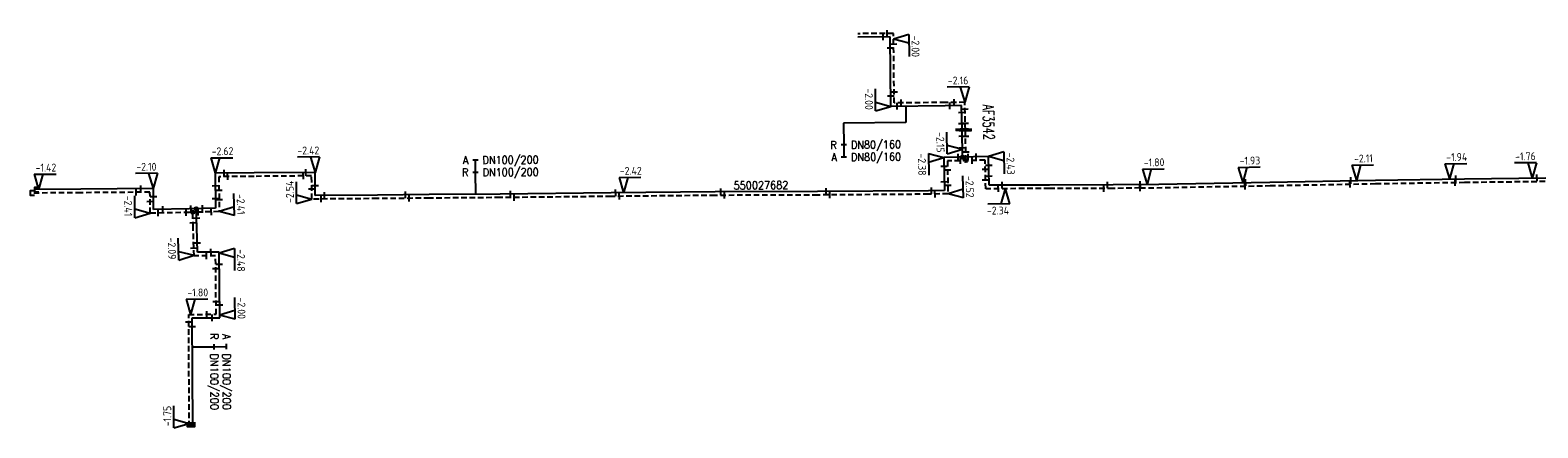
# Model space of a CAD drawing. Header units: millimetres. Extents: x 0 to 118318689, y 0 to 490460760.
# Tile 62 of 117: x 117466611 to 117638786, y 486218263 to 486263703. Entities that reach past the tile are written whole.
import ezdxf
from ezdxf.enums import TextEntityAlignment as Align

# ---------------------------------------------------------------- set-up
doc = ezdxf.new("R2010")
doc.units = ezdxf.units.MM
doc.header["$LTSCALE"] = 200
doc.linetypes.add('HIDDEN2', pattern=[4.7625, 3.175, -1.5875])
doc.layers.get('0').update_dxf_attribs({"color": 8})
for name, color, linetype in [('WT-C-AFSLUITER', 7, 'Continuous'), ('WT-C-mof', 7, 'Continuous'), ('WT-C-tstuk', 7, 'Continuous'), ('WT-I-diam', 7, 'Continuous'), ('WT-I-info', 7, 'Continuous'), ('WT-I-NAP', 7, 'Continuous'), ('WT-L-aanvoer', 6, 'Continuous'), ('WT-L-retour', 6, 'HIDDEN2')]:
    doc.layers.add(name, color=color, linetype=linetype)
doc.styles.add('DIN17', font='ROMANS.SHX', dxfattribs={"width": 0.9})
doc.styles.add('ISOCP', font='ISOCP.SHX')

# ---------------------------------------------------------------- blocks, each defined once
blk = doc.blocks.new('LR-mof')
at = {"color": 0, "linetype": 'ByBlock', "lineweight": -2}
blk.add_line((0, -0.75), (0, 0.75), dxfattribs=at)
blk = doc.blocks.new('nap2')
at = {"color": 0, "linetype": 'Continuous'}
for p, q in [((1, 3.5), (-4, 3.5)), ((-1, 3.5), (0, 0)), ((1, 3.5), (0, 0))]:
    blk.add_line(p, q, dxfattribs=at)
at = {"color": 0, "linetype": 'Continuous', "style": 'ISOCP'}
for tag, p in [('*1', (-1.5, 5)), ('*2', (-4, 1.5))]:
    blk.add_attdef(tag, text='', height=1.8, dxfattribs=at).set_placement(p, align=Align.MIDDLE)
blk = doc.blocks.new('nap1')
at = {"color": 0, "linetype": 'Continuous'}
for p, q in [((-1, 3.5), (0, 0)), ((-1, 3.5), (4, 3.5)), ((1, 3.5), (0, 0))]:
    blk.add_line(p, q, dxfattribs=at)
at = {"color": 0, "linetype": 'Continuous', "style": 'ISOCP'}
for tag, p in [('*1', (1.7, 5)), ('*2', (4, 1.5))]:
    blk.add_attdef(tag, text='', height=1.8, dxfattribs=at).set_placement(p, align=Align.MIDDLE)
blk = doc.blocks.new('LR-smof')
at = {"color": 0, "linetype": 'ByBlock', "lineweight": -2}
blk.add_lwpolyline([(1, 0.5), (0, 0.5), (0, -0.5), (1, -0.5)], dxfattribs=at)
blk = doc.blocks.new('LR-AFS')
at = {"color": 0, "lineweight": -3, "const_width": 0.7}
blk.add_lwpolyline([(0, -1.5), (0, 1.5)], dxfattribs=at)
at = {"color": 7, "linetype": 'ByBlock', "lineweight": -2, "style": 'DIN17', "width": 0.9}
blk.add_attdef('*1', text='', height=2.5, dxfattribs=at).set_placement((0, 5), align=Align.MIDDLE)
at = {"color": 0, "linetype": 'ByBlock', "lineweight": -2, "style": 'DIN17', "width": 0.3, "flags": 1}
for tag, p in [('*2', (2.5, 1.5)), ('OCODE', (-7.5, -2.5)), ('NCODE', (-2.5, -2.5)), ('BC', (2.5, -2.5)), ('RK', (7.5, -2.5)), ('FABR', (-7.5, -7.5)), ('ST', (-7.5, -5)), ('VCODE', (-2.5, -5)), ('TYPE', (-2.5, -7.5)), ('OPBOUW', (2.5, -7.5)), ('NIVO', (2.5, -5)), ('BEDIEN', (7.5, -7.5)), ('IMM', (7.5, -5)), ('VERTR', (-7.5, -10)), ('OPBLEN', (-2.5, -10)), ('HULPST', (2.5, -10)), ('VERLSP', (7.5, -10)), ('DEKM', (-7.5, -12.5)), ('PDATUM', (-2.5, -12.5)), ('OPM', (2.5, -12.5)), ('BORD', (7.5, -12.5)), ('BORDL', (-7.5, -15)), ('BORDX', (-2.5, -15)), ('BORDY', (2.5, -15)), ('BORDZ', (7.5, -15))]:
    blk.add_attdef(tag, text='', height=1.8, dxfattribs=at).set_placement(p, align=Align.MIDDLE)
blk = doc.blocks.new('LR-tsb')
blk.add_circle((0, 0), 0.375)
blk = doc.blocks.new('LR-DIAB2')
at = {"color": 0, "linetype": 'Continuous', "lineweight": -3}
blk.add_line((0, 5), (0, 7.8), dxfattribs=at)
at = {"color": 0, "lineweight": -3}
blk.add_line((0, 0), (0, 5), dxfattribs=at)
for points in [[(0.61, 7.8), (0, 7.8), (-0.61, 7.8)], [(0.61, 5), (0, 5), (-0.61, 5)]]:
    blk.add_lwpolyline(points, dxfattribs=at)
at = {"color": 1, "lineweight": -3, "style": 'DIN17', "width": 0.9}
for tag, p in [('*1', (-1.61, 7.8)), ('*2', (-1.61, 5.02))]:
    blk.add_attdef(tag, text='', height=1.8, dxfattribs=at).set_placement(p, align=Align.MIDDLE_RIGHT)
for tag, p in [('*11', (1.61, 7.8)), ('*12', (1.61, 5))]:
    blk.add_attdef(tag, text='', height=1.8, dxfattribs=at).set_placement(p, align=Align.MIDDLE_LEFT)
blk = doc.blocks.new('LR-DIAO2')
at = {"color": 0, "lineweight": -3}
blk.add_line((0, 0), (0, -5), dxfattribs=at)
at = {"color": 0, "linetype": 'Continuous', "lineweight": -3}
blk.add_line((0, -5), (0, -7.8), dxfattribs=at)
at = {"color": 0, "lineweight": -3}
for points in [[(0.61, -5), (0, -5), (-0.61, -5)], [(0.61, -7.8), (0, -7.8), (-0.61, -7.8)]]:
    blk.add_lwpolyline(points, dxfattribs=at)
at = {"color": 1, "lineweight": -3, "style": 'DIN17', "width": 0.9}
for tag, p in [('*1', (-1.61, -5)), ('*2', (-1.61, -7.78))]:
    blk.add_attdef(tag, text='', height=1.8, dxfattribs=at).set_placement(p, align=Align.MIDDLE_RIGHT)
for tag, p in [('*11', (1.61, -5)), ('*12', (1.61, -7.8))]:
    blk.add_attdef(tag, text='', height=1.8, dxfattribs=at).set_placement(p, align=Align.MIDDLE_LEFT)
blk = doc.blocks.new('LR-hyp')
at = {"color": 7, "linetype": 'ByBlock', "lineweight": -3, "style": 'DIN17', "width": 0.9}
blk.add_attdef('*1', text='', height=1.8, dxfattribs=at).set_placement((0, 0), align=Align.MIDDLE)
at = {"color": 7, "linetype": 'ByBlock', "lineweight": -2, "style": 'DIN17', "width": 0.9, "flags": 1}
blk.add_attdef('*2', text='', height=1.8, dxfattribs=at).set_placement((0, -5), align=Align.MIDDLE)

msp = doc.modelspace()

# ---------------------------------------------------------------- linework, layer by layer
at = {"layer": 'WT-I-diam'}
for p, q in [((117566606, 486255015), (117566626, 486253161)), ((117566626, 486253161), (117559504, 486253086))]:
    msp.add_line(p, q, dxfattribs=at)
at = {"layer": 'WT-L-aanvoer'}
for p, q in [((117564823, 486262951), (117561124, 486262915)), ((117564906, 486254997), (117564823, 486262951)), ((117571116, 486255062), (117564906, 486254997)), ((117572975, 486255076), (117571116, 486255062)), ((117573030, 486252333), (117572975, 486255076)), ((117573094, 486249191), (117573030, 486252333)), ((117576059, 486249251), (117570950, 486249148)), ((117570950, 486249148), (117571021, 486245395)), ((117576131, 486245987), (117576059, 486249251)), ((117492175, 486247396), (117487755, 486247356)), ((117487755, 486247356), (117487795, 486243366)), ((117499151, 486247457), (117492175, 486247396)), ((117499171, 486244802), (117499151, 486247457)), ((117480691, 486245595), (117472407, 486245526)), ((117480715, 486243196), (117480691, 486245595)), ((117583001, 486245998), (117576131, 486245987)), ((117590287, 486246013), (117583001, 486245998)), ((117593388, 486246068), (117590287, 486246013)), ((117593388, 486246068), (117608193, 486246340)), ((117608193, 486246340), (117620265, 486246564)), ((117620265, 486246564), (117630407, 486246723)), ((117630407, 486246723), (117639708, 486246839)), ((117472407, 486245526), (117467101, 486245485)), ((117506263, 486244859), (117499171, 486244802)), ((117512195, 486244907), (117506263, 486244859)), ((117520280, 486244973), (117512195, 486244907)), ((117532957, 486245105), (117520280, 486244973)), ((117544834, 486245222), (117532957, 486245105)), ((117556541, 486245264), (117544834, 486245222)), ((117569213, 486245356), (117556541, 486245264)), ((117571021, 486245395), (117569213, 486245356)), ((117484771, 486243282), (117480715, 486243196)), ((117486370, 486243320), (117484771, 486243282)), ((117485632, 486241196), (117485570, 486243301)), ((117487795, 486243366), (117486370, 486243320)), ((117485715, 486238324), (117485632, 486241196)), ((117488187, 486238337), (117485715, 486238324)), ((117488255, 486230843), (117488187, 486238337)), ((117485119, 486230827), (117488255, 486230843)), ((117485177, 486218429), (117485119, 486230827))]:
    msp.add_line(p, q, dxfattribs=at)
at = {"layer": 'WT-L-retour'}
for p, q in [((117565199, 486263335), (117561121, 486263295)), ((117565282, 486255381), (117565199, 486263335)), ((117571113, 486255442), (117565282, 486255381)), ((117573347, 486255459), (117571113, 486255442)), ((117573412, 486252284), (117573347, 486255459)), ((117573482, 486248799), (117573412, 486252284)), ((117575668, 486248843), (117571357, 486248756)), ((117571357, 486248756), (117571429, 486245004)), ((117575739, 486245586), (117575668, 486248843)), ((117492179, 486246996), (117488159, 486246960)), ((117488159, 486246960), (117488198, 486242978)), ((117498754, 486247054), (117492179, 486246996)), ((117498775, 486244399), (117498754, 486247054)), ((117583002, 486245598), (117575739, 486245586)), ((117590291, 486245613), (117583002, 486245598)), ((117593357, 486245669), (117590291, 486245613)), ((117593357, 486245669), (117608201, 486245940)), ((117608201, 486245940), (117620271, 486246164)), ((117620271, 486246164), (117630412, 486246323)), ((117630412, 486246323), (117640111, 486246444)), ((117472411, 486245126), (117466613, 486245082)), ((117480295, 486245192), (117472411, 486245126)), ((117480319, 486242787), (117480295, 486245192)), ((117506266, 486244459), (117498775, 486244399)), ((117512198, 486244507), (117506266, 486244459)), ((117520284, 486244573), (117512198, 486244507)), ((117532961, 486244705), (117520284, 486244573)), ((117544837, 486244822), (117532961, 486244705)), ((117556544, 486244864), (117544837, 486244822)), ((117569218, 486244956), (117556544, 486244864)), ((117571429, 486245004), (117569218, 486244956)), ((117484780, 486242883), (117480319, 486242787)), ((117486381, 486242920), (117484780, 486242883)), ((117485232, 486241185), (117485182, 486242892)), ((117488198, 486242978), (117486381, 486242920)), ((117485327, 486237922), (117485232, 486241185)), ((117487791, 486237935), (117485327, 486237922)), ((117487851, 486231241), (117487791, 486237935)), ((117484717, 486231225), (117487851, 486231241)), ((117484777, 486218427), (117484717, 486231225))]:
    msp.add_line(p, q, dxfattribs=at)

# ---------------------------------------------------------------- block references
at = {"layer": 'WT-C-AFSLUITER', "linetype": 'Continuous'}
ref = msp.add_blockref('LR-AFS', (117573030, 486252333), dxfattribs=dict(at, xscale=500, yscale=500, zscale=500, rotation=271.1603))
ref.add_attrib('*1', 'AF3542', dxfattribs={"layer": '0', "color": 7, "linetype": 'ByBlock', "lineweight": -2, "height": 1250, "rotation": 271.1603, "style": 'DIN17', "width": 0.65}).set_placement((117576062, 486253178), align=Align.MIDDLE)
at = {"layer": 'WT-C-AFSLUITER', "linetype": 'Continuous', "xscale": 500, "yscale": 500, "zscale": 500, "rotation": 271.1603}
msp.add_blockref('LR-AFS', (117573412, 486252284), dxfattribs=at)
at = {"layer": 'WT-C-mof', "linetype": 'Continuous'}
for name, p, xscale, yscale, zscale, rotation in [('LR-mof', (117564037, 486262944), 500, 500, 500, 0.5673), ('LR-mof', (117564484, 486263328), 500, 500, 500, 0.5673), ('LR-mof', (117564836, 486261667), 500, 500, 500, 270.602), ('LR-mof', (117565211, 486262120), 500, 500, 500, 270.602), ('LR-mof', (117564894, 486256211), 500, 500, 500, 270.602), ('LR-mof', (117565269, 486256668), 500, 500, 500, 270.602), ('LR-mof', (117565621, 486255005), 500, 500, 500, 0.602), ('LR-mof', (117566067, 486255389), 500, 500, 500, 0.602), ('LR-mof', (117571624, 486255066), 500, 500, 500, 0.413), ('LR-mof', (117572122, 486255450), 500, 500, 500, 0.413), ('LR-mof', (117572990, 486254316), 500, 500, 500, 271.1603), ('LR-mof', (117573363, 486254691), 500, 500, 500, 271.1603), ('LR-mof', (117573016, 486253037), 500, 500, 500, 271.1603), ('LR-mof', (117573396, 486253067), 500, 500, 500, 271.1603), ('LR-mof', (117573045, 486251606), 500, 500, 500, 271.1603), ('LR-mof', (117573426, 486251581), 500, 500, 500, 271.1603), ('LR-mof', (117572595, 486249181), 500, 500, 500, 1.1587), ('LR-mof', (117573072, 486250280), 500, 500, 500, 271.1603), ('LR-mof', (117572850, 486248786), 500, 500, 500, 1.1587), ('LR-mof', (117573462, 486249806), 500, 500, 500, 271.1603), ('LR-mof', (117573728, 486249204), 500, 500, 500, 1.1587), ('LR-mof', (117574182, 486248813), 500, 500, 500, 1.1587), ('LR-mof', (117574637, 486249223), 500, 500, 500, 1.1587), ('LR-mof', (117488755, 486247365), 500, 500, 500, 0.5079), ('LR-mof', (117489169, 486246969), 500, 500, 500, 0.5079), ('LR-mof', (117497805, 486247045), 500, 500, 500, 0.5079), ('LR-mof', (117498084, 486247448), 500, 500, 500, 0.5079), ('LR-mof', (117570969, 486248154), 500, 500, 500, 271.0938), ('LR-mof', (117571376, 486247754), 500, 500, 500, 271.0938), ('LR-mof', (117575690, 486247827), 500, 500, 500, 271.2485), ('LR-mof', (117576081, 486248277), 500, 500, 500, 271.2485), ('LR-smof', (117467101, 486245485), 500, 500, 500, 0.4353), ('LR-mof', (117479257, 486245583), 500, 500, 500, 0.4817000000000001), ('LR-mof', (117487769, 486245933), 500, 500, 500, 270.5639), ('LR-mof', (117498765, 486245571), 500, 500, 500, 270.447), ('LR-mof', (117499163, 486245941), 500, 500, 500, 270.447), ('LR-mof', (117545491, 486245224), 500, 500, 500, 0.2027), ('LR-mof', (117557506, 486245271), 500, 500, 500, 0.4189999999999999), ('LR-mof', (117569537, 486245363), 500, 500, 500, 1.2317), ('LR-mof', (117571002, 486246397), 500, 500, 500, 271.0938), ('LR-mof', (117571410, 486245983), 500, 500, 500, 271.0938), ('LR-mof', (117575717, 486246590), 500, 500, 500, 271.2485), ('LR-mof', (117576108, 486247037), 500, 500, 500, 271.2485), ('LR-mof', (117577175, 486245589), 500, 500, 500, 0.09460000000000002), ('LR-mof', (117577629, 486245990), 500, 500, 500, 0.09460000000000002), ('LR-mof', (117589211, 486245610), 500, 500, 500, 0.1116), ('LR-mof', (117589643, 486246011), 500, 500, 500, 0.1116), ('LR-mof', (117593357, 486245669), 500, 500, 500, 1.046), ('LR-mof', (117593388, 486246068), 500, 500, 500, 1.0255), ('LR-mof', (117605337, 486245887), 500.0000000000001, 500.0000000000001, 500.0000000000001, 1.046), ('LR-mof', (117605426, 486246289), 500.0000000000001, 500.0000000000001, 500.0000000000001, 1.0503), ('LR-mof', (117617333, 486246109), 500.0000000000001, 500.0000000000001, 500.0000000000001, 1.0639), ('LR-mof', (117617418, 486246511), 500.0000000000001, 500.0000000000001, 500.0000000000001, 1.0639), ('LR-mof', (117629334, 486246306), 500.0000000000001, 500.0000000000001, 500.0000000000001, 0.8991000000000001), ('LR-mof', (117629420, 486246707), 500.0000000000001, 500.0000000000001, 500.0000000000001, 0.8991000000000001), ('LR-mof', (117638693, 486246827), 500, 500, 500, 0.7182), ('LR-smof', (117466613, 486245082), 500, 500, 500, 0.4353), ('LR-mof', (117478722, 486245179), 500, 500, 500, 0.4817000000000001), ('LR-mof', (117480305, 486244141), 500, 500, 500, 270.5639), ('LR-mof', (117480700, 486244701), 500, 500, 500, 270.5639), ('LR-mof', (117487784, 486244453), 500, 500, 500, 270.5639), ('LR-mof', (117488174, 486245410), 500, 500, 500, 270.5639), ('LR-mof', (117488185, 486244366), 500, 500, 500, 270.5639), ('LR-mof', (117499834, 486244407), 500, 500, 500, 0.4632), ('LR-mof', (117500229, 486244810), 500, 500, 500, 0.4632), ('LR-mof', (117509461, 486244885), 500, 500, 500, 0.4632), ('LR-mof', (117509894, 486244489), 500, 500, 500, 0.4632), ('LR-mof', (117521463, 486244985), 500, 500, 500, 0.6009), ('LR-mof', (117521895, 486244589), 500, 500, 500, 0.6009), ('LR-mof', (117533473, 486245111), 500, 500, 500, 0.563), ('LR-mof', (117533896, 486244715), 500, 500, 500, 0.563), ('LR-mof', (117545913, 486244826), 500, 500, 500, 0.2027), ('LR-mof', (117557928, 486244874), 500, 500, 500, 0.4189999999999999), ('LR-mof', (117569944, 486244972), 500, 500, 500, 1.2317), ('LR-mof', (117481235, 486242807), 500, 500, 500, 1.225), ('LR-mof', (117481763, 486243218), 500, 500, 500, 1.225), ('LR-mof', (117484438, 486242875), 500, 500, 500, 1.225), ('LR-mof', (117484975, 486243287), 500, 500, 500, 1.3495), ('LR-mof', (117485601, 486242249), 500, 500, 500, 271.6686), ('LR-mof', (117485794, 486242906), 500, 500, 500, 1.3495), ('LR-mof', (117486302, 486243318), 500, 500, 500, 1.3495), ('LR-mof', (117487302, 486242950), 500, 500, 500, 1.8299), ('LR-mof', (117485217, 486241699), 500, 500, 500, 271.6686), ('LR-mof', (117485301, 486238807), 500, 500, 500, 271.6686), ('LR-mof', (117485684, 486239396), 500, 500, 500, 271.6686), ('LR-mof', (117487264, 486238332), 500, 500, 500, 0.3005), ('LR-mof', (117486738, 486237929), 500, 500, 500, 0.3005), ('LR-mof', (117488200, 486236973), 500, 500, 500, 270.5149), ('LR-mof', (117487804, 486236474), 500, 500, 500, 270.5149), ('LR-mof', (117487838, 486232714), 500, 500, 500, 270.5149), ('LR-mof', (117488241, 486232317), 500, 500, 500, 270.5149), ('LR-mof', (117484721, 486230384), 500, 500, 500, 270.2687), ('LR-mof', (117486775, 486231235), 500, 500, 500, 0.295), ('LR-mof', (117487399, 486230838), 500, 500, 500, 0.295), ('LR-mof', (117485124, 486229829), 500, 500, 500, 270.2687), ('LR-smof', (117484777, 486218427), 500, 500, 500, 90.26870000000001), ('LR-smof', (117485177, 486218429), 500, 500, 500, 90.26870000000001)]:
    msp.add_blockref(name, p, dxfattribs=dict(at, xscale=xscale, yscale=yscale, zscale=zscale, rotation=rotation))
at = {"layer": 'WT-C-tstuk', "linetype": 'Continuous', "xscale": 500, "yscale": 500, "zscale": 500}
for p, rotation in [((117573094, 486249191), 91.1603), ((117573482, 486248799), 91.1603), ((117485182, 486242892), 271.6686), ((117485570, 486243301), 271.6686)]:
    msp.add_blockref('LR-tsb', p, dxfattribs=dict(at, rotation=rotation))
at = {"layer": 'WT-I-diam', "linetype": 'Continuous', "xscale": 500, "yscale": 500, "zscale": 500}
for name, p, rotation, values in [('LR-DIAO2', (117559504, 486253086), 0.60201016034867, {'*1': 'R', '*11': 'DN80/160', '*2': 'A', '*12': 'DN80/160'}), ('LR-DIAB2', (117517490, 486244950), 0.4632312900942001, {'*1': 'A', '*11': 'DN100/200', '*2': 'R', '*12': 'DN100/200'})]:
    msp.add_blockref(name, p, dxfattribs=dict(at, rotation=rotation)).add_auto_attribs(values)
at = {"layer": 'WT-I-diam', "xscale": 500, "yscale": 500, "zscale": 500, "rotation": 270.2687463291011}
msp.add_blockref('LR-DIAB2', (117485134, 486227525), dxfattribs=at).add_auto_attribs({'*1': 'A', '*11': 'DN100/200', '*2': 'R', '*12': 'DN100/200'})
at = {"layer": 'WT-I-info', "linetype": 'Continuous'}
ref = msp.add_blockref('LR-hyp', (117550067, 486245979), dxfattribs=dict(at, xscale=500.0000000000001, yscale=500.0000000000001, zscale=500.0000000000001, rotation=0.563))
ref.add_attrib('*1', '550027682', dxfattribs={"layer": '0', "color": 0, "linetype": 'ByBlock', "lineweight": -3, "height": 900, "rotation": 0.563, "style": 'DIN17', "width": 0.9}).set_placement((117550067, 486245979), align=Align.MIDDLE)
at = {"layer": 'WT-I-NAP', "linetype": 'Continuous'}
ref = msp.add_blockref('nap1', (117565206, 486262681), dxfattribs=dict(at, xscale=500, yscale=500, zscale=500, rotation=270.5672664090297))
ref.add_attrib('*1', '-2.00', dxfattribs={"layer": '0', "color": 1, "linetype": 'Continuous', "height": 900, "rotation": 270.56727, "style": 'ISOCP'}).set_placement((117567714, 486261856), align=Align.MIDDLE)
ref = msp.add_blockref('nap2', (117573347, 486255459), dxfattribs=dict(at, xscale=500, yscale=500, zscale=500, rotation=0.4129985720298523))
ref.add_attrib('*1', '-2.16', dxfattribs={"layer": '0', "color": 1, "linetype": 'Continuous', "height": 900, "rotation": 0.413, "style": 'ISOCP'}).set_placement((117572579, 486257953), align=Align.MIDDLE)
ref = msp.add_blockref('nap1', (117564906, 486254997), dxfattribs=dict(at, xscale=500, yscale=500, zscale=500, rotation=90.60201016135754))
ref.add_attrib('*1', '-2.00', dxfattribs={"layer": '0', "color": 1, "linetype": 'Continuous', "height": 900, "rotation": 270.60201, "style": 'ISOCP'}).set_placement((117562397, 486255821), align=Align.MIDDLE)
ref = msp.add_blockref('nap1', (117573076, 486250091), dxfattribs=dict(at, xscale=500, yscale=500, zscale=500, rotation=91.16026567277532))
ref.add_attrib('*1', '-2.15', dxfattribs={"layer": '0', "color": 1, "linetype": 'Continuous', "height": 900, "rotation": 271.16027, "style": 'ISOCP'}).set_placement((117570559, 486250891), align=Align.MIDDLE)
ref = msp.add_blockref('nap1', (117487755, 486247356), dxfattribs=dict(at, xscale=500, yscale=500, zscale=500, rotation=0.5638634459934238))
ref.add_attrib('*1', '-2.62', dxfattribs={"layer": '0', "color": 1, "linetype": 'Continuous', "height": 900, "rotation": 0.56386, "style": 'ISOCP'}).set_placement((117488581, 486249865), align=Align.MIDDLE)
ref = msp.add_blockref('nap2', (117499151, 486247457), dxfattribs=dict(at, xscale=500, yscale=500, zscale=500, rotation=0.5078608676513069))
ref.add_attrib('*1', '-2.42', dxfattribs={"layer": '0', "color": 1, "linetype": 'Continuous', "height": 900, "rotation": 0.50786, "style": 'ISOCP'}).set_placement((117498379, 486249951), align=Align.MIDDLE)
ref = msp.add_blockref('nap2', (117570950, 486249148), dxfattribs=dict(at, xscale=500, yscale=500, zscale=500, rotation=91.09382465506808))
ref.add_attrib('*1', '-2.38', dxfattribs={"layer": '0', "color": 1, "linetype": 'Continuous', "height": 900, "rotation": 271.09382, "style": 'ISOCP'}).set_placement((117568465, 486248350), align=Align.MIDDLE)
ref = msp.add_blockref('nap1', (117576059, 486249252), dxfattribs=dict(at, xscale=500, yscale=500, zscale=500, rotation=271.1587005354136))
ref.add_attrib('*1', '-2.43', dxfattribs={"layer": '0', "color": 1, "linetype": 'Continuous', "height": 900, "rotation": 271.1587, "style": 'ISOCP'}).set_placement((117578576, 486248452), align=Align.MIDDLE)
ref = msp.add_blockref('nap1', (117594155, 486246082), dxfattribs=dict(at, xscale=500.0000000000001, yscale=500.0000000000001, zscale=500.0000000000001, rotation=1.050328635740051))
ref.add_attrib('*1', '-1.80', dxfattribs={"layer": '0', "color": 1, "linetype": 'Continuous', "height": 900, "rotation": 1.05033, "style": 'ISOCP'}).set_placement((117594960, 486248597), align=Align.MIDDLE)
ref = msp.add_blockref('nap1', (117605098, 486246283), dxfattribs=dict(at, xscale=499.9999999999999, yscale=499.9999999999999, zscale=499.9999999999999, rotation=1.050328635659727))
ref.add_attrib('*1', '-1.93', dxfattribs={"layer": '0', "color": 1, "linetype": 'Continuous', "height": 900, "rotation": 1.05033, "style": 'ISOCP'}).set_placement((117605903, 486248798), align=Align.MIDDLE)
ref = msp.add_blockref('nap1', (117618066, 486246523), dxfattribs=dict(at, xscale=499.9999999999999, yscale=499.9999999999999, zscale=499.9999999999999, rotation=1.06386431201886))
ref.add_attrib('*1', '-2.11', dxfattribs={"layer": '0', "color": 1, "linetype": 'Continuous', "height": 900, "rotation": 1.06386, "style": 'ISOCP'}).set_placement((117618870, 486249038), align=Align.MIDDLE)
ref = msp.add_blockref('nap1', (117628710, 486246696), dxfattribs=dict(at, xscale=500.0000000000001, yscale=500.0000000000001, zscale=500.0000000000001, rotation=0.8991427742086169))
ref.add_attrib('*1', '-1.94', dxfattribs={"layer": '0', "color": 1, "linetype": 'Continuous', "height": 900, "rotation": 0.89914, "style": 'ISOCP'}).set_placement((117629521, 486249209), align=Align.MIDDLE)
ref = msp.add_blockref('nap2', (117638148, 486246798), dxfattribs=dict(at, xscale=499.9999999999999, yscale=499.9999999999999, zscale=499.9999999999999, rotation=0.6781956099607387))
ref.add_attrib('*1', '-1.76', dxfattribs={"layer": '0', "color": 1, "linetype": 'Continuous', "height": 900, "rotation": 0.6782, "style": 'ISOCP'}).set_placement((117637369, 486249289), align=Align.MIDDLE)
ref = msp.add_blockref('nap1', (117467583, 486245489), dxfattribs=dict(at, xscale=500, yscale=500, zscale=500, rotation=0.4352617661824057))
ref.add_attrib('*1', '-1.42', dxfattribs={"layer": '0', "color": 1, "linetype": 'Continuous', "height": 900, "rotation": 0.43526, "style": 'ISOCP'}).set_placement((117468414, 486247995), align=Align.MIDDLE)
ref = msp.add_blockref('nap2', (117480657, 486245595), dxfattribs=dict(at, xscale=500, yscale=500, zscale=500, rotation=0.4817161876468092))
ref.add_attrib('*1', '-2.10', dxfattribs={"layer": '0', "color": 1, "linetype": 'Continuous', "height": 900, "rotation": 0.48172, "style": 'ISOCP'}).set_placement((117479886, 486248089), align=Align.MIDDLE)
ref = msp.add_blockref('nap1', (117534374, 486245119), dxfattribs=dict(at, xscale=500, yscale=500, zscale=500, rotation=0.5629891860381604))
ref.add_attrib('*1', '-2.42', dxfattribs={"layer": '0', "color": 1, "linetype": 'Continuous', "height": 900, "rotation": 0.56299, "style": 'ISOCP'}).set_placement((117535200, 486247628), align=Align.MIDDLE)
ref = msp.add_blockref('nap1', (117498775, 486244399), dxfattribs=dict(at, xscale=500, yscale=500, zscale=500, rotation=90.4469824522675))
ref.add_attrib('*1', '-2.54', dxfattribs={"layer": '0', "color": 1, "linetype": 'Continuous', "height": 900, "rotation": 90.44698, "style": 'ISOCP'}).set_placement((117496268, 486245230), align=Align.MIDDLE)
ref = msp.add_blockref('nap2', (117571429, 486245004), dxfattribs=dict(at, xscale=500, yscale=500, zscale=500, rotation=271.2316786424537))
ref.add_attrib('*1', '-2.52', dxfattribs={"layer": '0', "color": 1, "linetype": 'Continuous', "height": 900, "rotation": 271.23168, "style": 'ISOCP'}).set_placement((117573912, 486245807), align=Align.MIDDLE)
ref = msp.add_blockref('nap1', (117577977, 486245590), dxfattribs=dict(at, xscale=500, yscale=500, zscale=500, rotation=180.0945820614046))
ref.add_attrib('*1', '-2.34', dxfattribs={"layer": '0', "color": 1, "linetype": 'Continuous', "height": 900, "rotation": 0.09458, "style": 'ISOCP'}).set_placement((117577131, 486243089), align=Align.MIDDLE)
ref = msp.add_blockref('nap1', (117480319, 486242787), dxfattribs=dict(at, xscale=500, yscale=500, zscale=500, rotation=90.56386344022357))
ref.add_attrib('*1', '-2.41', dxfattribs={"layer": '0', "color": 1, "linetype": 'Continuous', "height": 900, "rotation": 270.56386, "style": 'ISOCP'}).set_placement((117477810, 486243613), align=Align.MIDDLE)
ref = msp.add_blockref('nap2', (117488198, 486242978), dxfattribs=dict(at, xscale=500, yscale=500, zscale=500, rotation=271.8298837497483))
ref.add_attrib('*1', '-2.41', dxfattribs={"layer": '0', "color": 1, "linetype": 'Continuous', "height": 900, "rotation": 271.82988, "style": 'ISOCP'}).set_placement((117490673, 486243808), align=Align.MIDDLE)
ref = msp.add_blockref('nap1', (117485325, 486237978), dxfattribs=dict(at, xscale=500, yscale=500, zscale=500, rotation=91.66862892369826))
ref.add_attrib('*1', '-2.09', dxfattribs={"layer": '0', "color": 1, "linetype": 'Continuous', "height": 900, "rotation": 271.66863, "style": 'ISOCP'}).set_placement((117482802, 486238755), align=Align.MIDDLE)
ref = msp.add_blockref('nap1', (117488188, 486238224), dxfattribs=dict(at, xscale=500, yscale=500, zscale=500, rotation=270.5148794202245))
ref.add_attrib('*1', '-2.48', dxfattribs={"layer": '0', "color": 1, "linetype": 'Continuous', "height": 900, "rotation": 270.51488, "style": 'ISOCP'}).set_placement((117490696, 486237396), align=Align.MIDDLE)
ref = msp.add_blockref('nap1', (117484919, 486231226), dxfattribs=dict(at, xscale=500, yscale=500, zscale=500, rotation=0.2949624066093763))
ref.add_attrib('*1', '-1.80', dxfattribs={"layer": '0', "color": 1, "linetype": 'Continuous', "height": 900, "rotation": 0.29496, "style": 'ISOCP'}).set_placement((117485757, 486233730), align=Align.MIDDLE)
ref = msp.add_blockref('nap2', (117488252, 486231155), dxfattribs=dict(at, xscale=500, yscale=500, zscale=500, rotation=270.5148794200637))
ref.add_attrib('*1', '-2.00', dxfattribs={"layer": '0', "color": 1, "linetype": 'Continuous', "height": 900, "rotation": 270.51488, "style": 'ISOCP'}).set_placement((117490745, 486231927), align=Align.MIDDLE)
ref = msp.add_blockref('nap1', (117484775, 486218774), dxfattribs=dict(at, xscale=500, yscale=500, zscale=500, rotation=90.26874632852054))
ref.add_attrib('*1', '-1.75', dxfattribs={"layer": '0', "color": 1, "linetype": 'Continuous', "height": 900, "rotation": 90.26875, "style": 'ISOCP'}).set_placement((117482271, 486219612), align=Align.MIDDLE)

doc.saveas('drawing.dxf')
